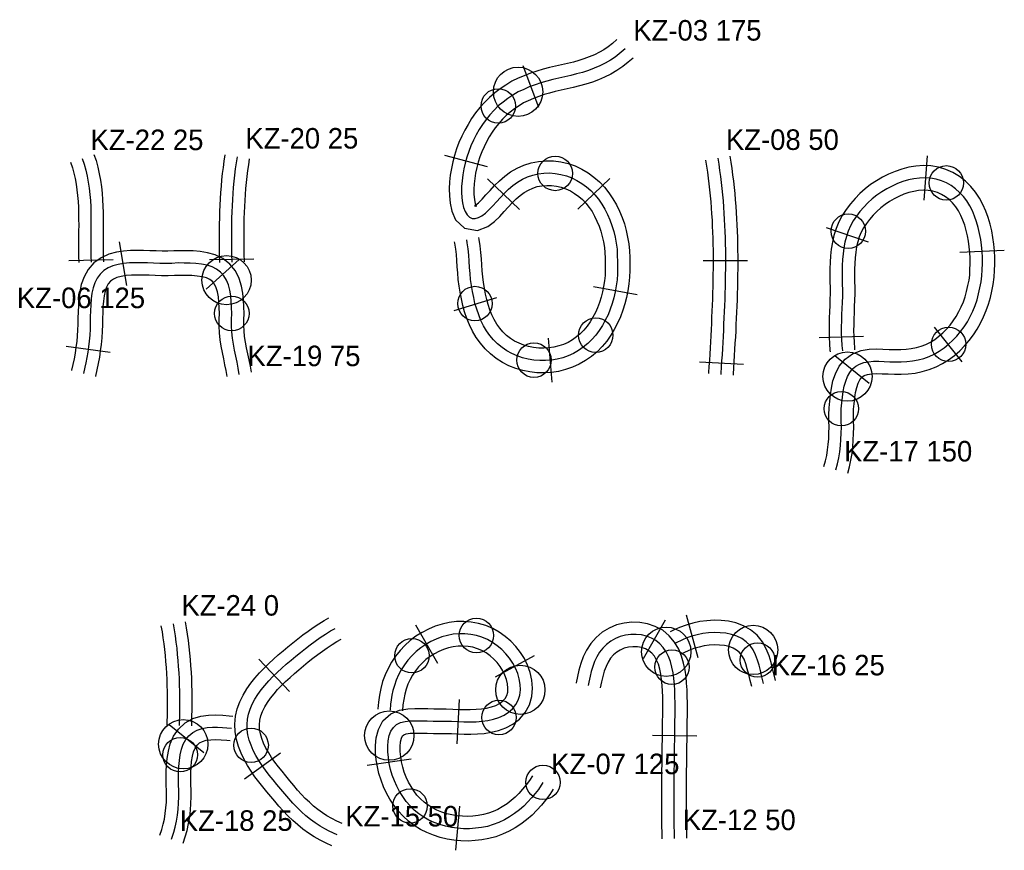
# Model space of a CAD drawing. Header units: millimetres. Extents: x 0 to 1548, y -121 to 1849.
# Tile 21 of 22: x 1164 to 1404, y 1495 to 1697. Entities that reach past the tile are written whole.
import ezdxf

# ---------------------------------------------------------------- set-up
doc = ezdxf.new("R2010")
doc.units = ezdxf.units.MM
for name, color, linetype in [('BEND_TIGHT', 4, 'Continuous'), ('CUT_25', 2, 'Continuous'), ('JOINT', 6, 'Continuous'), ('NEON_TEXT', 5, 'Continuous'), ('NOTES', 7, 'Continuous'), ('TUBE_6MM', 9, 'Continuous')]:
    doc.layers.add(name, color=color, linetype=linetype)

msp = doc.modelspace()

# ---------------------------------------------------------------- linework, layer by layer
at = {"layer": 'BEND_TIGHT'}
for centre in [(1281, 1675.93), (1294.86, 1659.5), (1390.09, 1657.19), (1366.21, 1645.43), (1275.32, 1627.81), (1216.11, 1625.4), (1304.72, 1620.12), (1390.64, 1617.89), (1289.69, 1614.04), (1364.52, 1602.21), (1275.67, 1546.99), (1259.97, 1542.06), (1344.12, 1541.02), (1323.29, 1539.29), (1281.17, 1527.03), (1220.81, 1520.26), (1203.54, 1517.96), (1291.88, 1511.23), (1259.52, 1505.49)]:
    msp.add_circle(centre, 4.2, dxfattribs=at)
at = {"layer": 'CUT_25'}
for p, q in [((1287.01, 1685.75), (1290.82, 1675.65)), ((1267.88, 1663.98), (1278.32, 1661.2)), ((1385.41, 1663.79), (1384.62, 1653.01)), ((1286.16, 1650.71), (1278.33, 1658.15)), ((1300.37, 1650.81), (1308.15, 1658.3)), ((1360.82, 1646.35), (1371.02, 1642.81)), ((1188.7, 1642.86), (1190.48, 1632.21)), ((1404.2, 1640.7), (1393.41, 1640.21)), ((1176.43, 1638.28), (1187.23, 1638.5)), ((1217.87, 1638.55), (1209.85, 1631.32)), ((1210.69, 1638.52), (1221.49, 1638.73)), ((1330.89, 1638.31), (1341.69, 1638.33)), ((1304.2, 1631.94), (1314.83, 1630.01)), ((1280.54, 1629.2), (1270.21, 1626.03)), ((1393.93, 1613.6), (1387.17, 1622.03)), ((1293.17, 1619.4), (1294.07, 1608.64)), ((1359.15, 1619.55), (1369.95, 1619.86)), ((1175.79, 1617.46), (1186.49, 1616)), ((1329.96, 1613.66), (1340.74, 1613.02)), ((1371.33, 1608.34), (1362.9, 1615.09)), ((1326.72, 1552.04), (1329.6, 1541.63)), ((1260.81, 1549.57), (1266.2, 1540.22)), ((1321.59, 1550.71), (1316.28, 1541.31)), ((1289.71, 1542.02), (1280.21, 1536.87)), ((1230.18, 1533.39), (1222.72, 1541.2)), ((1270.95, 1520.62), (1271.55, 1531.4)), ((1209.28, 1518.46), (1200.89, 1525.26)), ((1329.37, 1522.52), (1318.57, 1522.67)), ((1227.96, 1518.36), (1219.21, 1512.03)), ((1259.76, 1516.89), (1249.07, 1515.34)), ((1271.58, 1505.44), (1270.59, 1494.69))]:
    msp.add_line(p, q, dxfattribs=at)
at = {"layer": 'JOINT'}
for centre in [(1285.81, 1679.38), (1214.84, 1633.51), (1366.02, 1610.04), (1321.89, 1543.04), (1343.05, 1543.47), (1286.37, 1533.76), (1254.46, 1522.61), (1204.3, 1520.52)]:
    msp.add_circle(centre, 6, dxfattribs=at)
at = {"layer": 'NEON_TEXT'}
for points in [[(1311.86, 1689.84), (1310.42, 1688.59), (1309.43, 1687.83), (1308.28, 1687.07), (1307.03, 1686.35), (1305.71, 1685.7), (1304.34, 1685.13), (1302.95, 1684.57), (1301.53, 1684.1), (1300.08, 1683.72), (1298.62, 1683.37), (1297.16, 1683.04), (1295.7, 1682.71), (1294.24, 1682.36), (1292.79, 1681.99), (1291.35, 1681.58), (1289.94, 1681.08), (1288.54, 1680.56), (1287.18, 1679.97), (1285.81, 1679.38), (1284.57, 1678.56), (1283.33, 1677.75), (1282.15, 1676.87), (1281, 1675.93), (1279.96, 1674.88), (1278.96, 1673.79), (1278.03, 1672.64), (1277.16, 1671.45), (1276.37, 1670.2), (1275.63, 1668.91), (1274.97, 1667.59), (1274.33, 1666.25), (1273.8, 1664.87), (1273.33, 1663.46), (1272.95, 1662.03), (1272.61, 1660.6), (1272.35, 1659.16), (1272.17, 1657.73), (1272.07, 1656.3), (1272.05, 1654.92), (1272.12, 1653.58), (1272.28, 1652.33), (1272.55, 1651.19), (1272.92, 1650.2), (1273.4, 1649.41), (1273.98, 1648.85), (1274.65, 1648.55), (1275.39, 1648.51), (1276.19, 1648.73), (1277.03, 1649.2), (1277.89, 1649.86), (1278.77, 1650.68), (1279.66, 1651.62), (1280.57, 1652.62), (1281.5, 1653.65), (1282.47, 1654.67), (1283.49, 1655.65), (1284.56, 1656.56), (1285.68, 1657.37), (1286.87, 1658.08), (1288.11, 1658.66), (1289.4, 1659.1), (1290.74, 1659.41), (1292.1, 1659.58), (1293.48, 1659.61), (1294.86, 1659.5), (1296.22, 1659.26), (1297.57, 1658.89), (1298.88, 1658.4), (1300.13, 1657.79), (1301.34, 1657.07), (1302.47, 1656.24), (1303.53, 1655.32), (1304.51, 1654.3), (1305.41, 1653.2), (1306.22, 1652.02), (1306.95, 1650.79), (1307.6, 1649.5), (1308.17, 1648.16), (1308.68, 1646.79), (1309.09, 1645.39), (1309.43, 1643.95), (1309.69, 1642.5), (1309.94, 1641.04), (1309.98, 1639.55), (1310.04, 1638.06), (1310.05, 1636.57), (1310.02, 1635.08), (1309.91, 1633.6), (1309.72, 1632.13), (1309.46, 1630.67), (1309.1, 1629.23), (1308.7, 1627.81), (1308.23, 1626.42), (1307.75, 1625.03), (1307.05, 1623.75), (1306.35, 1622.48), (1305.58, 1621.27), (1304.72, 1620.12), (1303.79, 1619.05), (1302.78, 1618.06), (1301.69, 1617.16), (1300.53, 1616.37), (1299.31, 1615.68), (1298.03, 1615.1), (1296.7, 1614.63), (1295.33, 1614.28), (1293.94, 1614.05), (1292.52, 1613.93), (1291.11, 1613.93), (1289.69, 1614.04), (1288.3, 1614.27), (1286.93, 1614.61), (1285.59, 1615.07), (1284.3, 1615.63), (1283.08, 1616.31), (1281.92, 1617.09), (1280.84, 1617.98), (1279.84, 1618.97), (1278.94, 1620.04), (1278.12, 1621.19), (1277.4, 1622.42), (1276.77, 1623.7), (1276.22, 1625.04), (1275.75, 1626.41), (1275.32, 1627.81), (1275.01, 1629.25), (1274.74, 1630.71), (1274.51, 1632.18), (1274.27, 1633.65), (1274.14, 1635.14), (1274.02, 1636.63), (1273.91, 1638.11), (1273.81, 1639.62), (1273.66, 1641.12), (1273.45, 1642.6), (1273.32, 1643.33)], [(1179.71, 1663.17), (1180.18, 1661.74), (1180.57, 1660.3), (1180.9, 1658.84), (1181.17, 1657.36), (1181.39, 1655.88), (1181.55, 1654.38), (1181.67, 1652.89), (1181.75, 1651.39), (1181.8, 1649.89), (1181.82, 1648.39), (1181.83, 1646.89), (1181.82, 1645.39), (1181.81, 1643.89), (1181.8, 1642.39), (1181.8, 1640.89), (1181.81, 1639.39), (1181.84, 1637.89), (1181.84, 1637.89)], [(1217.41, 1663.55), (1217.18, 1662.07), (1216.97, 1660.58), (1216.78, 1659.1), (1216.62, 1657.6), (1216.48, 1656.11), (1216.37, 1654.62), (1216.27, 1653.12), (1216.19, 1651.62), (1216.13, 1650.12), (1216.08, 1648.62), (1216.05, 1647.12), (1216.03, 1645.62), (1216.03, 1644.12), (1216.03, 1642.62), (1216.04, 1641.12), (1216.07, 1639.62), (1216.1, 1638.12), (1216.1, 1637.88)], [(1334.42, 1663.22), (1334.66, 1661.74), (1334.88, 1660.25), (1335.09, 1658.77), (1335.27, 1657.28), (1335.44, 1655.79), (1335.59, 1654.3), (1335.72, 1652.8), (1335.84, 1651.31), (1335.94, 1649.81), (1336.03, 1648.31), (1336.11, 1646.81), (1336.17, 1645.32), (1336.22, 1643.82), (1336.25, 1642.32), (1336.28, 1640.82), (1336.29, 1639.32), (1336.29, 1637.82), (1336.29, 1636.32), (1336.27, 1634.82), (1336.25, 1633.32), (1336.21, 1631.82), (1336.17, 1630.32), (1336.12, 1628.82), (1336.07, 1627.32), (1336.01, 1625.82), (1335.94, 1624.32), (1335.87, 1622.82), (1335.8, 1621.33), (1335.72, 1619.83), (1335.64, 1618.33), (1335.55, 1616.83), (1335.47, 1615.34), (1335.38, 1613.84), (1335.29, 1612.34), (1335.2, 1610.84), (1335.19, 1610.58)], [(1363.18, 1587.36), (1363.59, 1588.8), (1363.91, 1590.26), (1364.15, 1591.75), (1364.32, 1593.24), (1364.43, 1594.73), (1364.5, 1596.23), (1364.53, 1597.73), (1364.51, 1599.23), (1364.51, 1600.72), (1364.52, 1602.21), (1364.67, 1603.61), (1364.8, 1605.02), (1364.98, 1606.39), (1365.24, 1607.7), (1365.58, 1608.92), (1366.02, 1610.04), (1366.57, 1611.03), (1367.25, 1611.88), (1368.05, 1612.56), (1368.97, 1613.08), (1370, 1613.44), (1371.14, 1613.66), (1372.35, 1613.75), (1373.63, 1613.76), (1374.95, 1613.72), (1376.31, 1613.65), (1377.7, 1613.61), (1379.09, 1613.61), (1380.49, 1613.67), (1381.88, 1613.83), (1383.25, 1614.09), (1384.59, 1614.46), (1385.9, 1614.93), (1387.16, 1615.52), (1388.38, 1616.21), (1389.54, 1617.01), (1390.64, 1617.89), (1391.68, 1618.86), (1392.66, 1619.9), (1393.57, 1621), (1394.43, 1622.17), (1395.2, 1623.39), (1395.89, 1624.67), (1396.52, 1626), (1397.09, 1627.35), (1397.56, 1628.74), (1397.95, 1630.17), (1398.27, 1631.62), (1398.6, 1633.07), (1398.77, 1634.55), (1398.82, 1636.05), (1398.88, 1637.54), (1398.87, 1639.03), (1398.81, 1640.51), (1398.65, 1641.99), (1398.45, 1643.45), (1398.2, 1644.9), (1397.87, 1646.32), (1397.46, 1647.7), (1396.98, 1649.06), (1396.43, 1650.36), (1395.79, 1651.61), (1395.06, 1652.79), (1394.24, 1653.88), (1393.33, 1654.88), (1392.34, 1655.77), (1391.25, 1656.54), (1390.09, 1657.19), (1388.87, 1657.7), (1387.59, 1658.07), (1386.27, 1658.31), (1384.93, 1658.41), (1383.57, 1658.37), (1382.2, 1658.21), (1380.85, 1657.92), (1379.5, 1657.52), (1378.18, 1657.02), (1376.89, 1656.43), (1375.62, 1655.75), (1374.38, 1655.01), (1373.19, 1654.18), (1372.06, 1653.28), (1371, 1652.3), (1370, 1651.28), (1369.06, 1650.21), (1368.2, 1649.09), (1367.44, 1647.92), (1366.77, 1646.7), (1366.21, 1645.43), (1365.75, 1644.11), (1365.4, 1642.76), (1365.14, 1641.37), (1364.96, 1639.95), (1364.84, 1638.51), (1364.73, 1637.06), (1364.73, 1635.59), (1364.75, 1634.1), (1364.76, 1632.61), (1364.81, 1631.11), (1364.78, 1629.61), (1364.73, 1628.11), (1364.66, 1626.61), (1364.6, 1625.12), (1364.55, 1623.62), (1364.52, 1622.12), (1364.52, 1620.62), (1364.56, 1619.12), (1364.65, 1617.62), (1364.77, 1616.3)], [(1217.94, 1610.57), (1217.68, 1612.05), (1217.39, 1613.52), (1217.08, 1614.99), (1216.77, 1616.46), (1216.5, 1617.93), (1216.27, 1619.41), (1216.1, 1620.91), (1216.03, 1622.4), (1216.04, 1623.9), (1216.11, 1625.4), (1216.05, 1626.84), (1215.99, 1628.29), (1215.87, 1629.7), (1215.65, 1631.06), (1215.31, 1632.34), (1214.84, 1633.51), (1214.2, 1634.56), (1213.39, 1635.46), (1212.42, 1636.18), (1211.31, 1636.74), (1210.09, 1637.15), (1208.77, 1637.42), (1207.39, 1637.58), (1205.96, 1637.65), (1204.5, 1637.67), (1203.05, 1637.69), (1201.55, 1637.6), (1200.05, 1637.56), (1198.55, 1637.6), (1197.06, 1637.64), (1195.56, 1637.71), (1194.09, 1637.75), (1192.63, 1637.74), (1191.18, 1637.69), (1189.78, 1637.56), (1188.43, 1637.34), (1187.15, 1636.99), (1185.98, 1636.49), (1184.95, 1635.83), (1184.06, 1635), (1183.34, 1634.02), (1182.77, 1632.89), (1182.36, 1631.65), (1182.07, 1630.33), (1181.88, 1628.94), (1181.77, 1627.51), (1181.69, 1626.05), (1181.66, 1624.58), (1181.63, 1623.09), (1181.6, 1621.6), (1181.53, 1620.13), (1181.42, 1618.67), (1181.21, 1617.31), (1181.03, 1615.95), (1180.82, 1614.65), (1180.6, 1613.39), (1180.37, 1612.36), (1179.98, 1610.77)], [(1201.83, 1549.83), (1202.08, 1548.35), (1202.3, 1546.87), (1202.51, 1545.38), (1202.69, 1543.89), (1202.84, 1542.4), (1202.98, 1540.9), (1203.09, 1539.41), (1203.19, 1537.91), (1203.26, 1536.41), (1203.32, 1534.91), (1203.35, 1533.41), (1203.37, 1531.91), (1203.37, 1530.41), (1203.36, 1528.92), (1203.34, 1527.42), (1203.3, 1525.92), (1203.27, 1525.06)], [(1241.74, 1498.49), (1239.84, 1499.37), (1238.77, 1499.93), (1237.62, 1500.59), (1236.45, 1501.35), (1235.3, 1502.2), (1234.17, 1503.11), (1233.08, 1504.08), (1232, 1505.08), (1230.97, 1506.15), (1229.98, 1507.27), (1229.02, 1508.41), (1228.07, 1509.57), (1227.11, 1510.72), (1226.16, 1511.86), (1225.22, 1513.02), (1224.32, 1514.18), (1223.47, 1515.36), (1222.71, 1516.57), (1221.99, 1517.78), (1221.35, 1519.01), (1220.81, 1520.26), (1220.37, 1521.52), (1220.05, 1522.78), (1219.87, 1524.05), (1219.83, 1525.32), (1219.93, 1526.59), (1220.18, 1527.84), (1220.57, 1529.07), (1221.09, 1530.28), (1221.72, 1531.46), (1222.46, 1532.62), (1223.28, 1533.75), (1224.17, 1534.85), (1225.1, 1535.94), (1226.13, 1536.98), (1227.19, 1538), (1228.29, 1539), (1229.39, 1540), (1230.54, 1540.97), (1231.69, 1541.93), (1232.85, 1542.88), (1234.02, 1543.82), (1235.21, 1544.73), (1236.42, 1545.62), (1237.64, 1546.48), (1238.9, 1547.31), (1240.17, 1548.09), (1241.24, 1548.71)], [(1291.88, 1511.23), (1290.75, 1509.5), (1289.95, 1508.52), (1289.11, 1507.49), (1288.19, 1506.47), (1287.21, 1505.46), (1286.13, 1504.52), (1284.97, 1503.66), (1283.74, 1502.87), (1282.5, 1502.09), (1281.16, 1501.46), (1279.78, 1500.94), (1278.36, 1500.52), (1276.9, 1500.28), (1275.45, 1500.06), (1273.99, 1499.94), (1272.52, 1499.93), (1271.06, 1500.07), (1269.61, 1500.26), (1268.18, 1500.56), (1266.78, 1500.95), (1265.42, 1501.45), (1264.11, 1502.05), (1262.85, 1502.76), (1261.67, 1503.57), (1260.55, 1504.48), (1259.52, 1505.49), (1258.58, 1506.58), (1257.73, 1507.75), (1256.97, 1508.99), (1256.29, 1510.28), (1255.7, 1511.62), (1255.18, 1512.99), (1254.77, 1514.4), (1254.46, 1515.83), (1254.25, 1517.26), (1254.13, 1518.68), (1254.11, 1520.06), (1254.21, 1521.38), (1254.46, 1522.61), (1254.87, 1523.69), (1255.46, 1524.6), (1256.24, 1525.29), (1257.2, 1525.78), (1258.31, 1526.07), (1259.55, 1526.21), (1260.88, 1526.25), (1262.27, 1526.24), (1263.7, 1526.2), (1265.15, 1526.16), (1266.65, 1526.16), (1268.15, 1526.15), (1269.64, 1526.1), (1271.14, 1526.02), (1272.63, 1525.93), (1274.11, 1525.97), (1275.58, 1526.01), (1277.04, 1526.12), (1278.47, 1526.31), (1279.85, 1526.61), (1281.17, 1527.03), (1282.4, 1527.6), (1283.51, 1528.3), (1284.47, 1529.16), (1285.25, 1530.15), (1285.84, 1531.27), (1286.21, 1532.48), (1286.37, 1533.76), (1286.34, 1535.08), (1286.11, 1536.42), (1285.72, 1537.74), (1285.18, 1539.03), (1284.51, 1540.27), (1283.72, 1541.45), (1282.82, 1542.56), (1281.82, 1543.58), (1280.73, 1544.5), (1279.57, 1545.31), (1278.33, 1546), (1277.02, 1546.56), (1275.67, 1546.99), (1274.28, 1547.27), (1272.87, 1547.41), (1271.45, 1547.42), (1270.03, 1547.29), (1268.62, 1547.02), (1267.23, 1546.64), (1265.88, 1546.13), (1264.58, 1545.52), (1263.33, 1544.79), (1262.14, 1543.97), (1261.01, 1543.06), (1259.97, 1542.06), (1259.01, 1540.99), (1258.14, 1539.84), (1257.37, 1538.64), (1256.71, 1537.39), (1256.15, 1536.12), (1255.7, 1534.85), (1255.35, 1533.61), (1255.09, 1532.43), (1254.92, 1531.34), (1254.77, 1530.31), (1254.67, 1528.85)], [(1323.92, 1497.6), (1323.88, 1499.09), (1323.85, 1500.59), (1323.83, 1502.09), (1323.81, 1503.59), (1323.8, 1505.09), (1323.8, 1506.59), (1323.8, 1508.09), (1323.81, 1509.59), (1323.82, 1511.09), (1323.83, 1512.59), (1323.85, 1514.09), (1323.87, 1515.59), (1323.89, 1517.09), (1323.91, 1518.59), (1323.93, 1520.09), (1323.95, 1521.59), (1323.98, 1523.09), (1324, 1524.59), (1324.01, 1526.09), (1324.03, 1527.59), (1324.04, 1529.09), (1324.03, 1530.59), (1324.02, 1532.09), (1323.99, 1533.58), (1323.88, 1535.04), (1323.74, 1536.49), (1323.55, 1537.91), (1323.29, 1539.29), (1322.93, 1540.62), (1322.47, 1541.88), (1321.89, 1543.04), (1321.18, 1544.08), (1320.34, 1545), (1319.37, 1545.77), (1318.28, 1546.38), (1317.11, 1546.83), (1315.86, 1547.12), (1314.57, 1547.25), (1313.26, 1547.23), (1311.97, 1547.04), (1310.71, 1546.71), (1309.5, 1546.23), (1308.38, 1545.6), (1307.37, 1544.83), (1306.46, 1543.93), (1305.68, 1542.92), (1305.02, 1541.81), (1304.46, 1540.64), (1304.01, 1539.43), (1303.65, 1538.22), (1303.36, 1537.09), (1303.03, 1535.62), (1302.87, 1534.8)], [(1345.6, 1535.28), (1345.11, 1537.22), (1344.83, 1538.45), (1344.5, 1539.73), (1344.12, 1541.02), (1343.64, 1542.28), (1343.05, 1543.47), (1342.29, 1544.54), (1341.38, 1545.46), (1340.31, 1546.22), (1339.1, 1546.81), (1337.8, 1547.24), (1336.43, 1547.52), (1335.02, 1547.67), (1333.59, 1547.7), (1332.16, 1547.63), (1330.76, 1547.45), (1329.4, 1547.17), (1328.11, 1546.82), (1326.92, 1546.4), (1325.87, 1545.97), (1324.14, 1545.15)], [(1201.43, 1497.42), (1202, 1499.08), (1202.36, 1500.36), (1202.66, 1501.75), (1202.88, 1503.21), (1203.04, 1504.7), (1203.17, 1506.19), (1203.2, 1507.69), (1203.19, 1509.19), (1203.15, 1510.69), (1203.1, 1512.19), (1203.16, 1513.66), (1203.22, 1515.12), (1203.34, 1516.56), (1203.54, 1517.96), (1203.85, 1519.29), (1204.3, 1520.52), (1204.9, 1521.63), (1205.67, 1522.58), (1206.61, 1523.35), (1207.68, 1523.93), (1208.87, 1524.33), (1210.13, 1524.56), (1211.41, 1524.66), (1212.67, 1524.66), (1213.82, 1524.6), (1214.93, 1524.5), (1216.05, 1524.39)]]:
    msp.add_lwpolyline(points, dxfattribs=at)
at = {"layer": 'TUBE_6MM'}
for points in [[(1309.89, 1692.1), (1308.81, 1691.16), (1307.78, 1690.35), (1306.72, 1689.63), (1305.6, 1688.99), (1304.42, 1688.41), (1303.14, 1687.88), (1301.86, 1687.37), (1300.61, 1686.96), (1299.28, 1686.61), (1297.87, 1686.27), (1296.42, 1685.95), (1294.94, 1685.61), (1293.44, 1685.25), (1291.92, 1684.86), (1290.35, 1684.41), (1288.82, 1683.87), (1287.32, 1683.3), (1285.87, 1682.67), (1284.27, 1681.94), (1282.8, 1680.99), (1281.47, 1680.1), (1280.14, 1679.1), (1278.82, 1677.99), (1277.62, 1676.76), (1276.52, 1675.54), (1275.48, 1674.24), (1274.51, 1672.87), (1273.63, 1671.45), (1272.83, 1670.02), (1272.11, 1668.56), (1271.43, 1667.05), (1270.84, 1665.48), (1270.34, 1663.9), (1269.94, 1662.32), (1269.59, 1660.72), (1269.32, 1659.08), (1269.14, 1657.42), (1269.06, 1655.73), (1269.09, 1654.02), (1269.27, 1652.25), (1269.67, 1650.33), (1270.61, 1648.22), (1272.73, 1646.13), (1275.96, 1645.59), (1278.48, 1646.57), (1280.1, 1647.82), (1281.34, 1649.03), (1282.42, 1650.2), (1283.42, 1651.3), (1284.39, 1652.33), (1285.35, 1653.28), (1286.32, 1654.12), (1287.31, 1654.85), (1288.32, 1655.45), (1289.38, 1655.92), (1290.49, 1656.28), (1291.62, 1656.5), (1292.79, 1656.59), (1293.96, 1656.56), (1295.14, 1656.4), (1296.31, 1656.13), (1297.45, 1655.74), (1298.54, 1655.23), (1299.59, 1654.62), (1300.57, 1653.92), (1301.49, 1653.12), (1302.33, 1652.22), (1303.11, 1651.24), (1303.82, 1650.19), (1304.46, 1649.07), (1305.02, 1647.9), (1305.53, 1646.67), (1305.95, 1645.43), (1306.3, 1644.16), (1306.58, 1642.83), (1306.82, 1641.49), (1306.97, 1640.22), (1307.01, 1638.85), (1307.05, 1637.41), (1307.04, 1636.01), (1306.98, 1634.65), (1306.85, 1633.32), (1306.65, 1632), (1306.38, 1630.69), (1306.03, 1629.38), (1305.61, 1628.05), (1305.19, 1626.79), (1304.69, 1625.67), (1304.05, 1624.52), (1303.36, 1623.38), (1302.63, 1622.33), (1301.83, 1621.36), (1300.96, 1620.48), (1300.03, 1619.68), (1299.03, 1618.97), (1297.98, 1618.37), (1296.88, 1617.87), (1295.72, 1617.48), (1294.53, 1617.19), (1293.31, 1617.01), (1292.07, 1616.93), (1290.83, 1616.96), (1289.59, 1617.1), (1288.38, 1617.34), (1287.2, 1617.69), (1286.06, 1618.14), (1284.98, 1618.69), (1283.96, 1619.33), (1283.01, 1620.07), (1282.14, 1620.91), (1281.35, 1621.83), (1280.64, 1622.83), (1280.01, 1623.91), (1279.45, 1625.06), (1278.96, 1626.28), (1278.53, 1627.55), (1278.17, 1628.82), (1277.9, 1630.14), (1277.64, 1631.54), (1277.42, 1632.97), (1277.22, 1634.35), (1277.1, 1635.75), (1276.99, 1637.23), (1276.88, 1638.72), (1276.76, 1640.27), (1276.59, 1641.87), (1276.35, 1643.43), (1276.28, 1643.86)], [(1313.83, 1687.58), (1312.64, 1686.55), (1311.32, 1685.5), (1309.9, 1684.54), (1308.41, 1683.69), (1306.89, 1682.95), (1305.4, 1682.32), (1303.9, 1681.73), (1302.31, 1681.2), (1300.73, 1680.79), (1299.23, 1680.43), (1297.75, 1680.1), (1296.3, 1679.77), (1294.88, 1679.43), (1293.49, 1679.07), (1292.18, 1678.69), (1290.88, 1678.24), (1289.58, 1677.74), (1288.28, 1677.18), (1287.15, 1676.68), (1286.11, 1675.99), (1284.94, 1675.21), (1283.87, 1674.41), (1282.9, 1673.59), (1282.01, 1672.67), (1281.1, 1671.66), (1280.27, 1670.62), (1279.5, 1669.55), (1278.8, 1668.41), (1278.14, 1667.22), (1277.53, 1665.99), (1276.98, 1664.77), (1276.52, 1663.53), (1276.11, 1662.25), (1275.77, 1660.93), (1275.48, 1659.59), (1275.26, 1658.28), (1275.12, 1656.96), (1275.06, 1655.65), (1275.08, 1654.37), (1275.2, 1653.15), (1275.4, 1652.13), (1275.64, 1651.49), (1275.54, 1651.43), (1275.18, 1651.53), (1275.41, 1651.73), (1276.14, 1652.33), (1277.04, 1653.22), (1278, 1654.25), (1279.01, 1655.37), (1280.1, 1656.53), (1281.28, 1657.68), (1282.57, 1658.81), (1284, 1659.85), (1285.57, 1660.78), (1287.24, 1661.53), (1289, 1662.09), (1290.8, 1662.44), (1292.62, 1662.59), (1294.44, 1662.54), (1296.23, 1662.31), (1297.98, 1661.89), (1299.68, 1661.31), (1301.31, 1660.56), (1302.85, 1659.66), (1304.3, 1658.62), (1305.65, 1657.44), (1306.86, 1656.16), (1307.95, 1654.79), (1308.92, 1653.35), (1309.77, 1651.87), (1310.5, 1650.34), (1311.14, 1648.79), (1311.69, 1647.2), (1312.13, 1645.57), (1312.47, 1643.97), (1312.76, 1642.36), (1312.95, 1640.66), (1313.01, 1639.03), (1313.05, 1637.47), (1313.04, 1635.87), (1312.97, 1634.23), (1312.8, 1632.58), (1312.56, 1630.93), (1312.21, 1629.31), (1311.8, 1627.72), (1311.32, 1626.19), (1310.78, 1624.6), (1310.06, 1623), (1309.25, 1621.52), (1308.39, 1620.1), (1307.4, 1618.69), (1306.29, 1617.35), (1305.06, 1616.09), (1303.71, 1614.94), (1302.26, 1613.92), (1300.71, 1613.03), (1299.08, 1612.29), (1297.4, 1611.72), (1295.68, 1611.3), (1293.93, 1611.04), (1292.18, 1610.93), (1290.42, 1610.98), (1288.67, 1611.17), (1286.95, 1611.52), (1285.25, 1612.01), (1283.6, 1612.67), (1282.01, 1613.47), (1280.5, 1614.43), (1279.09, 1615.54), (1277.79, 1616.78), (1276.63, 1618.13), (1275.6, 1619.58), (1274.72, 1621.09), (1273.97, 1622.63), (1273.34, 1624.2), (1272.81, 1625.76), (1272.34, 1627.38), (1272.01, 1629), (1271.73, 1630.55), (1271.49, 1632.08), (1271.26, 1633.67), (1271.12, 1635.26), (1271.01, 1636.77), (1270.9, 1638.27), (1270.79, 1639.72), (1270.64, 1641.09), (1270.42, 1642.5), (1270.37, 1642.81)], [(1182.56, 1664.11), (1183.05, 1662.61), (1183.48, 1661.03), (1183.84, 1659.43), (1184.13, 1657.84), (1184.36, 1656.25), (1184.53, 1654.66), (1184.66, 1653.09), (1184.74, 1651.52), (1184.79, 1649.97), (1184.82, 1648.42), (1184.83, 1646.89), (1184.82, 1645.38), (1184.81, 1643.87), (1184.8, 1642.38), (1184.8, 1640.9), (1184.81, 1639.43), (1184.84, 1637.95), (1184.84, 1637.95)], [(1214.45, 1664.02), (1214.21, 1662.51), (1213.99, 1660.98), (1213.8, 1659.44), (1213.64, 1657.9), (1213.49, 1656.37), (1213.37, 1654.83), (1213.27, 1653.3), (1213.19, 1651.76), (1213.13, 1650.23), (1213.08, 1648.7), (1213.05, 1647.17), (1213.03, 1645.65), (1213.03, 1644.12), (1213.03, 1642.6), (1213.05, 1641.09), (1213.07, 1639.57), (1213.1, 1638.07), (1213.1, 1637.82)], [(1176.86, 1662.23), (1177.3, 1660.88), (1177.66, 1659.57), (1177.97, 1658.24), (1178.21, 1656.88), (1178.41, 1655.5), (1178.56, 1654.1), (1178.67, 1652.69), (1178.75, 1651.26), (1178.8, 1649.82), (1178.82, 1648.36), (1178.83, 1646.89), (1178.82, 1645.41), (1178.81, 1643.91), (1178.8, 1642.4), (1178.8, 1640.88), (1178.81, 1639.35), (1178.84, 1637.83), (1178.84, 1637.83)], [(1220.37, 1663.08), (1220.14, 1661.63), (1219.94, 1660.19), (1219.76, 1658.75), (1219.61, 1657.31), (1219.47, 1655.86), (1219.36, 1654.4), (1219.26, 1652.94), (1219.19, 1651.48), (1219.13, 1650.01), (1219.08, 1648.55), (1219.05, 1647.07), (1219.03, 1645.6), (1219.03, 1644.12), (1219.03, 1642.64), (1219.04, 1641.16), (1219.07, 1639.68), (1219.1, 1638.18), (1219.1, 1637.94)], [(1331.46, 1662.74), (1331.7, 1661.27), (1331.91, 1659.83), (1332.11, 1658.38), (1332.29, 1656.93), (1332.46, 1655.47), (1332.6, 1654.01), (1332.73, 1652.55), (1332.85, 1651.08), (1332.95, 1649.62), (1333.04, 1648.15), (1333.11, 1646.68), (1333.17, 1645.21), (1333.22, 1643.73), (1333.25, 1642.26), (1333.28, 1640.78), (1333.29, 1639.3), (1333.29, 1637.82), (1333.29, 1636.34), (1333.27, 1634.86), (1333.25, 1633.38), (1333.21, 1631.89), (1333.17, 1630.41), (1333.13, 1628.92), (1333.07, 1627.43), (1333.01, 1625.95), (1332.95, 1624.46), (1332.88, 1622.97), (1332.8, 1621.48), (1332.73, 1619.99), (1332.64, 1618.5), (1332.56, 1617), (1332.47, 1615.51), (1332.39, 1614.02), (1332.3, 1612.52), (1332.21, 1611.02), (1332.19, 1610.76)], [(1337.38, 1663.7), (1337.63, 1662.2), (1337.85, 1660.68), (1338.06, 1659.16), (1338.25, 1657.63), (1338.42, 1656.11), (1338.58, 1654.58), (1338.71, 1653.05), (1338.83, 1651.53), (1338.94, 1650), (1339.03, 1648.48), (1339.1, 1646.95), (1339.17, 1645.42), (1339.22, 1643.9), (1339.25, 1642.38), (1339.28, 1640.85), (1339.29, 1639.33), (1339.29, 1637.81), (1339.29, 1636.29), (1339.27, 1634.78), (1339.25, 1633.26), (1339.21, 1631.74), (1339.17, 1630.23), (1339.12, 1628.72), (1339.07, 1627.21), (1339.01, 1625.7), (1338.94, 1624.19), (1338.87, 1622.68), (1338.8, 1621.17), (1338.72, 1619.67), (1338.63, 1618.16), (1338.55, 1616.66), (1338.46, 1615.16), (1338.37, 1613.66), (1338.29, 1612.16), (1338.2, 1610.66), (1338.18, 1610.4)], [(1366.07, 1586.54), (1366.5, 1588.07), (1366.85, 1589.71), (1367.12, 1591.34), (1367.3, 1592.95), (1367.43, 1594.55), (1367.5, 1596.14), (1367.53, 1597.72), (1367.51, 1599.24), (1367.51, 1600.71), (1367.52, 1602.06), (1367.67, 1603.42), (1367.8, 1604.85), (1367.99, 1606.16), (1368.26, 1607.36), (1368.61, 1608.43), (1369.02, 1609.27), (1369.5, 1609.86), (1370.1, 1610.28), (1370.86, 1610.56), (1371.86, 1610.71), (1373.1, 1610.76), (1374.47, 1610.73), (1375.94, 1610.67), (1377.5, 1610.61), (1379.13, 1610.61), (1380.82, 1610.69), (1382.53, 1610.9), (1384.24, 1611.25), (1385.93, 1611.76), (1387.58, 1612.41), (1389.15, 1613.2), (1390.64, 1614.13), (1392.04, 1615.17), (1393.34, 1616.31), (1394.55, 1617.53), (1395.65, 1618.81), (1396.68, 1620.16), (1397.61, 1621.59), (1398.44, 1623.07), (1399.15, 1624.56), (1399.82, 1626.1), (1400.38, 1627.7), (1400.83, 1629.31), (1401.17, 1630.85), (1401.53, 1632.45), (1401.75, 1634.22), (1401.81, 1635.84), (1401.87, 1637.4), (1401.87, 1639.02), (1401.8, 1640.68), (1401.63, 1642.3), (1401.42, 1643.89), (1401.13, 1645.51), (1400.75, 1647.14), (1400.27, 1648.75), (1399.7, 1650.33), (1399.01, 1651.9), (1398.18, 1653.44), (1397.2, 1654.93), (1396.06, 1656.34), (1394.75, 1657.64), (1393.28, 1658.78), (1391.68, 1659.74), (1389.95, 1660.49), (1388.15, 1661.02), (1386.32, 1661.31), (1384.49, 1661.39), (1382.69, 1661.29), (1380.93, 1661), (1379.22, 1660.57), (1377.59, 1660), (1376.02, 1659.33), (1374.52, 1658.57), (1373.06, 1657.72), (1371.65, 1656.77), (1370.31, 1655.72), (1369.05, 1654.59), (1367.87, 1653.4), (1366.75, 1652.12), (1365.7, 1650.75), (1364.76, 1649.28), (1363.94, 1647.72), (1363.26, 1646.09), (1362.73, 1644.42), (1362.34, 1642.74), (1362.08, 1641.08), (1361.91, 1639.47), (1361.78, 1637.87), (1361.73, 1636.24), (1361.74, 1634.67), (1361.76, 1633.15), (1361.79, 1631.66), (1361.79, 1630.25), (1361.75, 1628.81), (1361.69, 1627.33), (1361.63, 1625.83), (1361.57, 1624.3), (1361.53, 1622.75), (1361.52, 1621.19), (1361.55, 1619.61), (1361.62, 1618.02), (1361.74, 1616.48), (1361.78, 1616.03)], [(1360.29, 1588.17), (1360.68, 1589.53), (1360.96, 1590.82), (1361.17, 1592.16), (1361.33, 1593.52), (1361.44, 1594.91), (1361.5, 1596.32), (1361.53, 1597.74), (1361.51, 1599.22), (1361.51, 1600.75), (1361.53, 1602.4), (1361.7, 1604.02), (1361.85, 1605.58), (1362.09, 1607.24), (1362.47, 1608.96), (1363.07, 1610.73), (1364, 1612.57), (1365.44, 1614.27), (1367.28, 1615.57), (1369.31, 1616.36), (1371.27, 1616.68), (1373.03, 1616.76), (1374.66, 1616.73), (1376.18, 1616.66), (1377.62, 1616.61), (1378.99, 1616.6), (1380.3, 1616.67), (1381.56, 1616.83), (1382.79, 1617.08), (1383.97, 1617.43), (1385.11, 1617.88), (1386.21, 1618.44), (1387.27, 1619.09), (1388.28, 1619.84), (1389.23, 1620.68), (1390.13, 1621.59), (1390.98, 1622.58), (1391.77, 1623.62), (1392.48, 1624.7), (1393.11, 1625.84), (1393.7, 1627.05), (1394.23, 1628.27), (1394.65, 1629.49), (1395.01, 1630.78), (1395.32, 1632.17), (1395.62, 1633.49), (1395.77, 1634.7), (1395.82, 1636.07), (1395.87, 1637.51), (1395.87, 1638.89), (1395.82, 1640.23), (1395.67, 1641.59), (1395.49, 1642.98), (1395.25, 1644.31), (1394.95, 1645.6), (1394.57, 1646.86), (1394.13, 1648.1), (1393.61, 1649.28), (1393.02, 1650.38), (1392.36, 1651.4), (1391.61, 1652.31), (1390.79, 1653.13), (1389.89, 1653.83), (1388.93, 1654.4), (1387.91, 1654.85), (1386.83, 1655.16), (1385.7, 1655.34), (1384.54, 1655.39), (1383.35, 1655.32), (1382.15, 1655.13), (1380.95, 1654.82), (1379.75, 1654.41), (1378.56, 1653.9), (1377.39, 1653.3), (1376.25, 1652.64), (1375.18, 1651.91), (1374.16, 1651.12), (1373.19, 1650.24), (1372.25, 1649.3), (1371.39, 1648.32), (1370.62, 1647.31), (1369.95, 1646.26), (1369.37, 1645.16), (1368.9, 1644.02), (1368.52, 1642.83), (1368.23, 1641.59), (1368.02, 1640.29), (1367.88, 1638.92), (1367.77, 1637.53), (1367.73, 1636.16), (1367.74, 1634.73), (1367.76, 1633.26), (1367.79, 1631.74), (1367.79, 1630.16), (1367.75, 1628.6), (1367.68, 1627.08), (1367.62, 1625.59), (1367.57, 1624.11), (1367.53, 1622.66), (1367.52, 1621.23), (1367.55, 1619.81), (1367.61, 1618.4), (1367.72, 1616.95), (1367.76, 1616.56)], [(1220.89, 1611.09), (1220.63, 1612.6), (1220.33, 1614.12), (1220.02, 1615.6), (1219.72, 1617.04), (1219.45, 1618.44), (1219.24, 1619.81), (1219.1, 1621.14), (1219.03, 1622.47), (1219.04, 1623.83), (1219.11, 1625.39), (1219.05, 1627.03), (1218.98, 1628.61), (1218.81, 1630.31), (1218.48, 1632.08), (1217.91, 1633.92), (1216.99, 1635.75), (1215.64, 1637.44), (1213.91, 1638.78), (1212.03, 1639.67), (1210.2, 1640.19), (1208.43, 1640.48), (1206.74, 1640.62), (1205.14, 1640.66), (1203.54, 1640.68), (1201.97, 1640.63), (1200.53, 1640.57), (1199.13, 1640.58), (1197.68, 1640.62), (1196.19, 1640.69), (1194.64, 1640.73), (1193.05, 1640.74), (1191.43, 1640.7), (1189.75, 1640.57), (1188, 1640.31), (1186.15, 1639.81), (1184.28, 1638.96), (1182.56, 1637.71), (1181.15, 1636.11), (1180.13, 1634.31), (1179.47, 1632.46), (1179.09, 1630.68), (1178.88, 1629), (1178.76, 1627.38), (1178.69, 1625.8), (1178.65, 1624.27), (1178.62, 1622.78), (1178.58, 1621.33), (1178.5, 1619.94), (1178.37, 1618.58), (1178.17, 1617.16), (1177.95, 1615.72), (1177.72, 1614.32), (1177.43, 1612.96), (1177.09, 1611.56), (1177.07, 1611.48)], [(1214.98, 1610.05), (1214.73, 1611.5), (1214.45, 1612.92), (1214.14, 1614.38), (1213.83, 1615.88), (1213.54, 1617.42), (1213.29, 1619.02), (1213.11, 1620.67), (1213.03, 1622.34), (1213.04, 1623.98), (1213.11, 1625.41), (1213.05, 1626.78), (1212.99, 1628.19), (1212.87, 1629.48), (1212.65, 1630.66), (1212.34, 1631.68), (1211.93, 1632.52), (1211.42, 1633.17), (1210.79, 1633.66), (1209.95, 1634.04), (1208.9, 1634.33), (1207.71, 1634.52), (1206.41, 1634.62), (1205.01, 1634.67), (1203.61, 1634.68), (1202.19, 1634.63), (1200.63, 1634.57), (1199.02, 1634.58), (1197.47, 1634.63), (1195.97, 1634.69), (1194.53, 1634.74), (1193.11, 1634.74), (1191.73, 1634.71), (1190.42, 1634.61), (1189.21, 1634.43), (1188.16, 1634.16), (1187.3, 1633.77), (1186.6, 1633.27), (1186.04, 1632.63), (1185.59, 1631.82), (1185.25, 1630.84), (1185.01, 1629.69), (1184.85, 1628.39), (1184.74, 1627.02), (1184.68, 1625.61), (1184.65, 1624.14), (1184.62, 1622.63), (1184.57, 1621.08), (1184.49, 1619.48), (1184.33, 1617.85), (1184.1, 1616.3), (1183.88, 1614.78), (1183.61, 1613.21), (1183.28, 1611.64), (1182.92, 1610.13), (1182.9, 1610.05)], [(1240.47, 1495.77), (1239.08, 1496.42), (1237.63, 1497.14), (1236.18, 1497.95), (1234.76, 1498.87), (1233.42, 1499.86), (1232.16, 1500.89), (1230.96, 1501.95), (1229.77, 1503.07), (1228.64, 1504.27), (1227.59, 1505.45), (1226.59, 1506.64), (1225.63, 1507.81), (1224.68, 1508.95), (1223.7, 1510.13), (1222.73, 1511.34), (1221.76, 1512.61), (1220.81, 1513.96), (1219.94, 1515.35), (1219.13, 1516.79), (1218.38, 1518.33), (1217.73, 1519.96), (1217.23, 1521.69), (1216.91, 1523.52), (1216.83, 1525.43), (1217.02, 1527.33), (1217.45, 1529.15), (1218.08, 1530.87), (1218.86, 1532.48), (1219.76, 1533.97), (1220.74, 1535.35), (1221.76, 1536.63), (1222.82, 1537.89), (1223.97, 1539.07), (1225.13, 1540.18), (1226.26, 1541.21), (1227.41, 1542.26), (1228.61, 1543.27), (1229.78, 1544.24), (1230.96, 1545.21), (1232.17, 1546.18), (1233.4, 1547.13), (1234.67, 1548.06), (1235.96, 1548.96), (1237.29, 1549.84), (1238.63, 1550.67), (1239.73, 1551.31)], [(1198.87, 1549.32), (1199.12, 1547.87), (1199.34, 1546.43), (1199.53, 1545), (1199.71, 1543.55), (1199.86, 1542.11), (1199.99, 1540.66), (1200.1, 1539.2), (1200.19, 1537.74), (1200.26, 1536.28), (1200.32, 1534.82), (1200.35, 1533.36), (1200.37, 1531.89), (1200.37, 1530.42), (1200.36, 1528.95), (1200.34, 1527.48), (1200.3, 1526), (1200.27, 1525.15)], [(1204.78, 1550.33), (1205.04, 1548.83), (1205.27, 1547.3), (1205.48, 1545.76), (1205.67, 1544.23), (1205.83, 1542.69), (1205.97, 1541.15), (1206.09, 1539.62), (1206.18, 1538.08), (1206.26, 1536.54), (1206.31, 1535.01), (1206.35, 1533.47), (1206.37, 1531.94), (1206.37, 1530.41), (1206.36, 1528.88), (1206.34, 1527.35), (1206.3, 1525.83), (1206.27, 1524.97)], [(1289.36, 1512.86), (1288.6, 1511.69), (1287.8, 1510.63), (1286.93, 1509.56), (1286.01, 1508.54), (1285.11, 1507.61), (1284.16, 1506.8), (1283.12, 1506.03), (1281.97, 1505.3), (1280.88, 1504.64), (1279.77, 1504.14), (1278.58, 1503.71), (1277.42, 1503.4), (1276.13, 1503.2), (1274.78, 1503.02), (1273.52, 1502.94), (1272.27, 1502.97), (1270.98, 1503.11), (1269.68, 1503.31), (1268.44, 1503.6), (1267.23, 1503.98), (1266.07, 1504.45), (1264.97, 1505.01), (1263.92, 1505.66), (1262.94, 1506.4), (1262.03, 1507.23), (1261.2, 1508.14), (1260.44, 1509.13), (1259.75, 1510.19), (1259.13, 1511.32), (1258.59, 1512.51), (1258.12, 1513.72), (1257.74, 1514.95), (1257.45, 1516.2), (1257.25, 1517.47), (1257.13, 1518.76), (1257.11, 1519.98), (1257.21, 1521.08), (1257.43, 1521.98), (1257.69, 1522.55), (1258, 1522.84), (1258.59, 1523.04), (1259.58, 1523.19), (1260.82, 1523.25), (1262.2, 1523.24), (1263.67, 1523.2), (1265.22, 1523.16), (1266.74, 1523.16), (1268.19, 1523.14), (1269.62, 1523.09), (1271.1, 1523.02), (1272.71, 1522.94), (1274.33, 1522.98), (1275.92, 1523.03), (1277.59, 1523.16), (1279.3, 1523.42), (1281.05, 1523.84), (1282.8, 1524.48), (1284.53, 1525.4), (1286.15, 1526.64), (1287.54, 1528.21), (1288.6, 1530.1), (1289.19, 1532.16), (1289.36, 1534.19), (1289.2, 1536.14), (1288.78, 1537.99), (1288.14, 1539.73), (1287.34, 1541.36), (1286.38, 1542.87), (1285.28, 1544.29), (1284.05, 1545.59), (1282.7, 1546.77), (1281.22, 1547.81), (1279.63, 1548.71), (1277.94, 1549.42), (1276.2, 1549.94), (1274.41, 1550.27), (1272.61, 1550.41), (1270.81, 1550.37), (1269.03, 1550.15), (1267.3, 1549.77), (1265.61, 1549.23), (1263.99, 1548.56), (1262.44, 1547.74), (1260.96, 1546.81), (1259.57, 1545.75), (1258.27, 1544.59), (1257.07, 1543.32), (1255.98, 1541.95), (1255, 1540.5), (1254.15, 1538.98), (1253.43, 1537.39), (1252.84, 1535.75), (1252.38, 1534.09), (1252.06, 1532.45), (1251.8, 1530.79), (1251.68, 1529.17), (1251.68, 1529.05)], [(1326.92, 1497.67), (1326.88, 1499.16), (1326.85, 1500.65), (1326.83, 1502.13), (1326.81, 1503.62), (1326.8, 1505.11), (1326.8, 1506.6), (1326.8, 1508.09), (1326.81, 1509.58), (1326.82, 1511.07), (1326.83, 1512.56), (1326.85, 1514.06), (1326.87, 1515.55), (1326.89, 1517.05), (1326.91, 1518.55), (1326.93, 1520.05), (1326.95, 1521.55), (1326.98, 1523.05), (1327, 1524.56), (1327.01, 1526.06), (1327.03, 1527.57), (1327.04, 1529.09), (1327.03, 1530.61), (1327.02, 1532.14), (1326.99, 1533.74), (1326.86, 1535.35), (1326.71, 1536.93), (1326.48, 1538.57), (1326.13, 1540.25), (1325.63, 1541.97), (1324.92, 1543.69), (1323.93, 1545.37), (1322.64, 1546.92), (1321.05, 1548.25), (1319.23, 1549.22), (1317.36, 1549.85), (1315.45, 1550.18), (1313.54, 1550.23), (1311.64, 1550.03), (1309.77, 1549.56), (1307.96, 1548.8), (1306.29, 1547.78), (1304.8, 1546.51), (1303.54, 1545.05), (1302.51, 1543.46), (1301.7, 1541.81), (1301.1, 1540.16), (1300.63, 1538.56), (1300.26, 1536.99), (1299.94, 1535.47), (1299.92, 1535.36)], [(1348.51, 1536.02), (1348.14, 1537.45), (1347.8, 1538.9), (1347.41, 1540.44), (1346.93, 1542.07), (1346.26, 1543.76), (1345.31, 1545.47), (1344.02, 1547.05), (1342.44, 1548.38), (1340.69, 1549.37), (1338.87, 1550.04), (1337.07, 1550.45), (1335.28, 1550.66), (1333.52, 1550.7), (1331.79, 1550.6), (1330.07, 1550.37), (1328.38, 1550), (1326.73, 1549.51), (1325.14, 1548.91), (1323.66, 1548.25), (1322.85, 1547.86)], [(1243.01, 1501.21), (1241.68, 1501.82), (1240.44, 1502.44), (1239.28, 1503.09), (1238.17, 1503.8), (1237.1, 1504.6), (1236.04, 1505.46), (1235, 1506.39), (1234, 1507.32), (1233.07, 1508.31), (1232.14, 1509.37), (1231.2, 1510.48), (1230.26, 1511.63), (1229.29, 1512.79), (1228.35, 1513.92), (1227.45, 1515.05), (1226.59, 1516.16), (1225.81, 1517.26), (1225.1, 1518.42), (1224.43, 1519.59), (1223.87, 1520.75), (1223.41, 1521.9), (1223.08, 1523.04), (1222.88, 1524.17), (1222.83, 1525.26), (1222.94, 1526.34), (1223.2, 1527.43), (1223.6, 1528.52), (1224.13, 1529.61), (1224.78, 1530.69), (1225.54, 1531.75), (1226.39, 1532.82), (1227.26, 1533.85), (1228.2, 1534.82), (1229.22, 1535.79), (1230.3, 1536.77), (1231.37, 1537.75), (1232.46, 1538.67), (1233.6, 1539.62), (1234.74, 1540.55), (1235.87, 1541.46), (1237.02, 1542.34), (1238.17, 1543.19), (1239.33, 1544), (1240.51, 1544.78), (1241.72, 1545.52), (1242.75, 1546.12)], [(1294.39, 1509.59), (1293.51, 1508.25), (1292.52, 1506.92), (1291.49, 1505.66), (1290.4, 1504.45), (1289.21, 1503.23), (1287.88, 1502.09), (1286.51, 1501.08), (1285.13, 1500.2), (1283.65, 1499.32), (1282.02, 1498.58), (1280.39, 1497.99), (1278.67, 1497.53), (1276.99, 1497.26), (1275.36, 1497.04), (1273.63, 1496.94), (1271.89, 1496.98), (1270.19, 1497.16), (1268.53, 1497.42), (1266.85, 1497.81), (1265.2, 1498.34), (1263.58, 1498.99), (1262.02, 1499.79), (1260.52, 1500.72), (1259.11, 1501.79), (1257.8, 1502.98), (1256.61, 1504.28), (1255.54, 1505.67), (1254.6, 1507.12), (1253.77, 1508.62), (1253.07, 1510.16), (1252.45, 1511.74), (1251.95, 1513.38), (1251.56, 1515.05), (1251.29, 1516.74), (1251.14, 1518.44), (1251.12, 1520.22), (1251.3, 1522.1), (1251.82, 1524.1), (1252.92, 1526.18), (1254.8, 1527.91), (1256.97, 1528.82), (1258.94, 1529.16), (1260.69, 1529.25), (1262.31, 1529.24), (1263.84, 1529.19), (1265.29, 1529.16), (1266.77, 1529.16), (1268.32, 1529.14), (1269.89, 1529.09), (1271.4, 1529.01), (1272.79, 1528.94), (1274.16, 1528.97), (1275.58, 1529.02), (1276.9, 1529.12), (1278.15, 1529.31), (1279.32, 1529.59), (1280.38, 1529.97), (1281.3, 1530.45), (1282.06, 1531.03), (1282.65, 1531.69), (1283.06, 1532.41), (1283.29, 1533.23), (1283.36, 1534.19), (1283.27, 1535.22), (1283.03, 1536.28), (1282.63, 1537.36), (1282.11, 1538.41), (1281.46, 1539.43), (1280.72, 1540.38), (1279.89, 1541.26), (1278.99, 1542.05), (1278.02, 1542.74), (1276.99, 1543.32), (1275.91, 1543.77), (1274.79, 1544.11), (1273.63, 1544.32), (1272.44, 1544.42), (1271.25, 1544.39), (1270.05, 1544.24), (1268.86, 1543.98), (1267.68, 1543.6), (1266.54, 1543.12), (1265.44, 1542.55), (1264.38, 1541.88), (1263.39, 1541.12), (1262.45, 1540.29), (1261.59, 1539.38), (1260.81, 1538.4), (1260.12, 1537.37), (1259.51, 1536.27), (1258.99, 1535.13), (1258.56, 1533.94), (1258.23, 1532.72), (1257.97, 1531.41), (1257.77, 1530.11), (1257.67, 1528.73), (1257.66, 1528.65)], [(1320.92, 1497.52), (1320.88, 1499.03), (1320.85, 1500.54), (1320.83, 1502.06), (1320.81, 1503.57), (1320.8, 1505.08), (1320.8, 1506.59), (1320.8, 1508.1), (1320.81, 1509.61), (1320.82, 1511.12), (1320.83, 1512.63), (1320.85, 1514.13), (1320.87, 1515.63), (1320.89, 1517.14), (1320.91, 1518.64), (1320.93, 1520.14), (1320.96, 1521.64), (1320.98, 1523.13), (1321, 1524.63), (1321.01, 1526.13), (1321.03, 1527.62), (1321.04, 1529.1), (1321.03, 1530.57), (1321.02, 1532.05), (1320.99, 1533.44), (1320.88, 1534.82), (1320.75, 1536.23), (1320.56, 1537.56), (1320.31, 1538.82), (1319.97, 1539.98), (1319.54, 1541.02), (1319.02, 1541.93), (1318.39, 1542.68), (1317.69, 1543.28), (1316.86, 1543.71), (1315.9, 1544.03), (1314.86, 1544.21), (1313.78, 1544.24), (1312.69, 1544.12), (1311.66, 1543.87), (1310.7, 1543.46), (1309.82, 1542.92), (1309.03, 1542.25), (1308.33, 1541.44), (1307.73, 1540.51), (1307.23, 1539.47), (1306.8, 1538.3), (1306.44, 1537.02), (1306.11, 1535.68), (1305.82, 1534.26), (1305.82, 1534.24)], [(1342.69, 1534.54), (1342.32, 1536.02), (1341.97, 1537.49), (1341.63, 1538.86), (1341.26, 1540.11), (1340.83, 1541.2), (1340.33, 1542.11), (1339.74, 1542.85), (1339.03, 1543.45), (1338.17, 1543.92), (1337.18, 1544.29), (1336.06, 1544.54), (1334.86, 1544.67), (1333.62, 1544.7), (1332.37, 1544.63), (1331.11, 1544.46), (1329.87, 1544.19), (1328.64, 1543.83), (1327.43, 1543.37), (1326.18, 1542.8), (1325.42, 1542.44)], [(1198.59, 1498.41), (1199.06, 1499.75), (1199.43, 1501.02), (1199.71, 1502.29), (1199.91, 1503.61), (1200.05, 1505.01), (1200.18, 1506.37), (1200.2, 1507.73), (1200.19, 1509.16), (1200.15, 1510.63), (1200.1, 1512.22), (1200.17, 1513.84), (1200.24, 1515.4), (1200.38, 1517.06), (1200.66, 1518.8), (1201.14, 1520.6), (1201.93, 1522.44), (1203.12, 1524.2), (1204.74, 1525.7), (1206.66, 1526.75), (1208.61, 1527.33), (1210.46, 1527.6), (1212.23, 1527.66), (1213.91, 1527.6), (1215.5, 1527.46), (1216.36, 1527.37)], [(1204.26, 1496.43), (1204.78, 1497.93), (1205.24, 1499.54), (1205.61, 1501.19), (1205.86, 1502.84), (1206.03, 1504.43), (1206.17, 1506.05), (1206.2, 1507.7), (1206.19, 1509.26), (1206.15, 1510.8), (1206.1, 1512.2), (1206.16, 1513.58), (1206.22, 1515.01), (1206.34, 1516.34), (1206.53, 1517.57), (1206.81, 1518.66), (1207.2, 1519.57), (1207.67, 1520.29), (1208.24, 1520.82), (1208.95, 1521.2), (1209.88, 1521.47), (1210.99, 1521.62), (1212.22, 1521.66), (1213.53, 1521.61), (1214.93, 1521.49), (1215.73, 1521.4)]]:
    msp.add_lwpolyline(points, dxfattribs=at)

# ---------------------------------------------------------------- texts
at = {"layer": 'NOTES'}
for s, p in [('KZ-03 175', (1313.86, 1691.84)), ('KZ-22 25', (1181.71, 1665.17)), ('KZ-20 25', (1219.41, 1665.55)), ('KZ-08 50', (1336.42, 1665.22)), ('KZ-06 125', (1163.78, 1626.7)), ('KZ-19 75', (1219.94, 1612.57)), ('KZ-17 150', (1365.18, 1589.36)), ('KZ-24 0', (1203.83, 1551.83)), ('KZ-16 25', (1347.6, 1537.28)), ('KZ-07 125', (1293.88, 1513.23)), ('KZ-15 50', (1243.74, 1500.49)), ('KZ-18 25', (1203.43, 1499.42)), ('KZ-12 50', (1325.92, 1499.6))]:
    msp.add_text(s, height=5, dxfattribs=at).set_placement(p)

doc.saveas('drawing.dxf')
